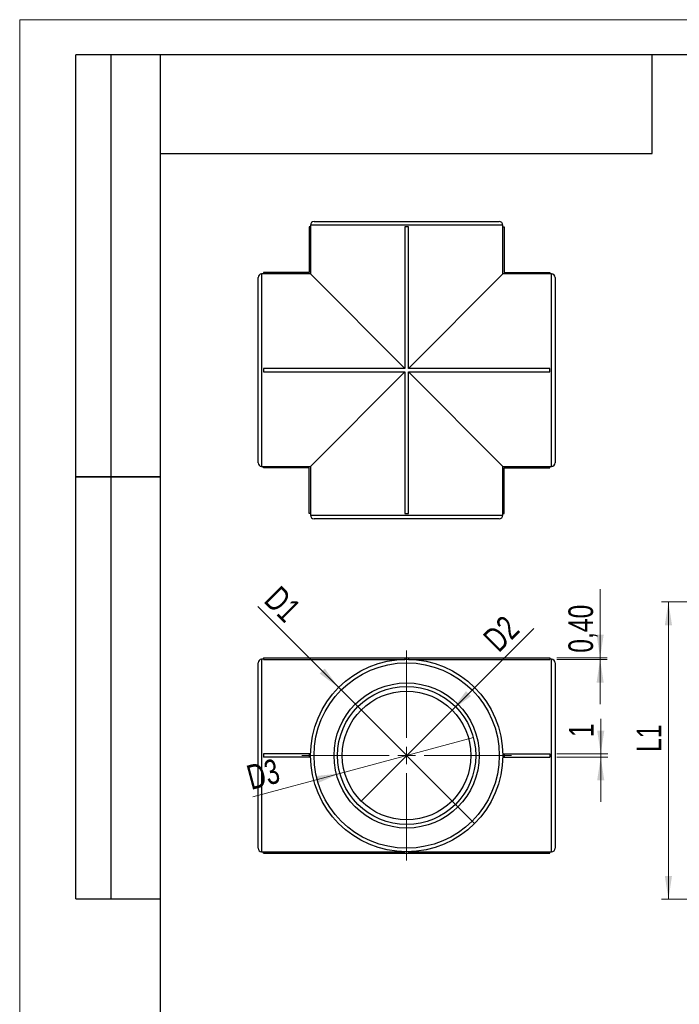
# Model space of a CAD drawing. Header units: millimetres. Extents: x 0 to 210, y 0 to 297.
# Tile 2 of 4: x 0 to 94, y 157 to 297. Entities that reach past the tile are written whole.
import ezdxf

# ---------------------------------------------------------------- set-up
doc = ezdxf.new("R2010")
doc.units = ezdxf.units.MM
doc.layers.add('ОСЕВЫЕ', color=7, linetype='Continuous')
doc.styles.add('SLDTEXTSTYLE1', font='TXT', dxfattribs={"width": 0.75})
doc.dimstyles.new('SLDDIMSTYLE0', dxfattribs={"dimtxt": 3.5, "dimasz": 3.302, "dimexe": 0, "dimexo": 0.0625, "dimgap": 0.875, "dimtad": 1, "dimlfac": 2, "dimrnd": 1e-09, "dimzin": 12, "dimdsep": 46, "dimtxsty": 'SLDTEXTSTYLE1', "dimblk1": 'NONE', "dimsah": 1, "dimcen": 0, "dimadec": 0, "dimazin": 3, "dimtfac": 1, "dimtmove": 0, "dimatfit": 3, "dimldrblk": 'NONE', "dimfxl": 0, "dimfrac": 2, "dimtolj": 1, "dimtzin": 12, "dimarcsym": 0})
doc.dimstyles.new('SLDDIMSTYLE1', dxfattribs={"dimtxt": 3.5, "dimasz": 3.302, "dimexe": 0, "dimexo": 0.0625, "dimgap": 0.875, "dimtad": 1, "dimlfac": 2, "dimrnd": 1e-09, "dimdsep": 46, "dimtxsty": 'SLDTEXTSTYLE1', "dimsah": 1, "dimcen": 0.09, "dimadec": 0, "dimazin": 2, "dimtfac": 1, "dimtmove": 0, "dimatfit": 0, "dimfxl": 0, "dimfrac": 2, "dimtolj": 1, "dimtzin": 12, "dimarcsym": 0})
doc.dimstyles.new('SLDDIMSTYLE2', dxfattribs={"dimtxt": 3.5, "dimasz": 3.302, "dimexe": 0, "dimexo": 0.0625, "dimgap": 0.875, "dimtad": 1, "dimlfac": 2, "dimrnd": 1e-09, "dimzin": 12, "dimdsep": 46, "dimtxsty": 'SLDTEXTSTYLE1', "dimsah": 1, "dimcen": 0.09, "dimadec": 0, "dimazin": 3, "dimtfac": 1, "dimtmove": 0, "dimatfit": 0, "dimfxl": 0, "dimfrac": 2, "dimtolj": 1, "dimtzin": 12, "dimarcsym": 0})
doc.dimstyles.new('SLDDIMSTYLE3', dxfattribs={"dimtxt": 3.5, "dimasz": 3.302, "dimexe": 0, "dimexo": 0.0625, "dimgap": 0.875, "dimtad": 1, "dimlfac": 2, "dimrnd": 1e-09, "dimzin": 12, "dimdsep": 46, "dimtxsty": 'SLDTEXTSTYLE1', "dimsah": 1, "dimcen": 0.09, "dimadec": 0, "dimazin": 3, "dimtfac": 1, "dimtofl": 0, "dimtmove": 0, "dimatfit": 3, "dimfxl": 0, "dimfrac": 2, "dimtolj": 1, "dimtzin": 12, "dimarcsym": 0})

# ---------------------------------------------------------------- blocks, each defined once
blk = doc.blocks.new('_D_3')
at = {"color": 7, "linetype": 'Continuous', "lineweight": 0}
for q in [(33.88, 213.56), (64.72, 182.72)]:
    blk.add_line((45.38, 202.06), q, dxfattribs=at)
at = {"color": 7, "linetype": 'Continuous', "lineweight": 18}
blk.add_solid([(45.38, 202.06), (43.4, 204.75), (42.68, 204.04)], dxfattribs=at)
at = {"color": 7, "linetype": 'Continuous', "lineweight": 18, "insert": (37.06, 216.74), "char_height": 3.5, "attachment_point": 1, "rotation": 315, "style": 'SLDTEXTSTYLE1'}
blk.add_mtext('D1', dxfattribs=at)
blk = doc.blocks.new('_None')
blk = doc.blocks.new('_D_4')
at = {"color": 7, "linetype": 'Continuous', "lineweight": 0}
for q in [(73.12, 210.47), (48.58, 185.92)]:
    blk.add_line((61.52, 198.86), q, dxfattribs=at)
at = {"color": 7, "linetype": 'Continuous', "lineweight": 18}
blk.add_solid([(61.52, 198.86), (64.21, 200.84), (63.49, 201.55)], dxfattribs=at)
at = {"color": 7, "linetype": 'Continuous', "lineweight": 18, "insert": (65.67, 209.36), "char_height": 3.5, "attachment_point": 1, "rotation": 45, "style": 'SLDTEXTSTYLE1'}
blk.add_mtext('D2', dxfattribs=at)
blk = doc.blocks.new('_D_5')
at = {"color": 7, "linetype": 'Continuous', "lineweight": 0}
for q in [(64.54, 194.93), (33.18, 186.53)]:
    blk.add_line((45.56, 189.85), q, dxfattribs=at)
at = {"color": 7, "linetype": 'Continuous', "lineweight": 18}
blk.add_solid([(45.56, 189.85), (42.24, 189.48), (42.5, 188.5)], dxfattribs=at)
at = {"color": 7, "linetype": 'Continuous', "lineweight": 18, "insert": (32.02, 190.86), "char_height": 3.5, "attachment_point": 1, "rotation": 15, "style": 'SLDTEXTSTYLE1'}
blk.add_mtext('D3', dxfattribs=at)
blk = doc.blocks.new('_D_6')
at = {"color": 7, "linetype": 'Continuous', "lineweight": 0}
for p, q in [((82.57, 206.27), (82.57, 216.05)), ((76.42, 206.27), (83.57, 206.27)), ((76.42, 206.06), (83.57, 206.06)), ((82.57, 206.27), (82.57, 206.06)), ((82.57, 206.06), (82.57, 199.71))]:
    blk.add_line(p, q, dxfattribs=at)
at = {"color": 7, "linetype": 'Continuous', "lineweight": 18}
for points in [[(82.57, 206.27), (83.08, 209.57), (82.07, 209.57)], [(82.57, 206.06), (82.07, 202.76), (83.08, 202.76)]]:
    blk.add_solid(points, dxfattribs=at)
at = {"color": 7, "linetype": 'Continuous', "lineweight": 18, "insert": (78.06, 207), "char_height": 3.5, "attachment_point": 1, "rotation": 90, "style": 'SLDTEXTSTYLE1'}
blk.add_mtext('0,40', dxfattribs=at)
blk = doc.blocks.new('_D_7')
at = {"color": 7, "linetype": 'Continuous', "lineweight": 0}
for p, q in [((82.66, 192.64), (82.66, 197.59)), ((76.42, 192.64), (83.66, 192.64)), ((76.42, 192.14), (83.66, 192.14)), ((82.66, 192.64), (82.66, 192.14)), ((82.66, 192.14), (82.66, 185.79))]:
    blk.add_line(p, q, dxfattribs=at)
at = {"color": 7, "linetype": 'Continuous', "lineweight": 18}
for points in [[(82.66, 192.64), (83.17, 195.94), (82.15, 195.94)], [(82.66, 192.14), (82.15, 188.84), (83.17, 188.84)]]:
    blk.add_solid(points, dxfattribs=at)
at = {"color": 7, "linetype": 'Continuous', "lineweight": 18, "insert": (78.15, 195), "char_height": 3.5, "attachment_point": 1, "rotation": 90, "style": 'SLDTEXTSTYLE1'}
blk.add_mtext('1', dxfattribs=at)
blk = doc.blocks.new('SW_CENTERMARKSYMBOL_1')
at = {"color": 0, "linetype": 'Continuous', "lineweight": 18}
for p, q in [((0, 2.5), (0, 14.925)), ((-2.5, 0), (-14.925, 0)), ((0, 0), (-1.25, 0)), ((0, 0), (0, 1.25)), ((0, 0), (0, -1.25)), ((0, 0), (1.25, 0)), ((2.5, 0), (14.925, 0)), ((0, -2.5), (0, -14.925))]:
    blk.add_line(p, q, dxfattribs=at)
blk = doc.blocks.new('_D_8')
at = {"color": 7, "linetype": 'Continuous', "lineweight": 0}
for p, q in [((112.09, 214.22), (91.29, 214.22)), ((92.29, 214.22), (92.29, 171.97)), ((112.09, 171.97), (91.29, 171.97))]:
    blk.add_line(p, q, dxfattribs=at)
at = {"color": 7, "linetype": 'Continuous', "lineweight": 18}
for points in [[(92.29, 214.22), (91.78, 210.92), (92.8, 210.92)], [(92.29, 171.97), (92.8, 175.27), (91.78, 175.27)]]:
    blk.add_solid(points, dxfattribs=at)
at = {"color": 7, "linetype": 'Continuous', "lineweight": 18, "insert": (87.78, 192.88), "char_height": 3.5, "attachment_point": 1, "rotation": 90, "style": 'SLDTEXTSTYLE1'}
blk.add_mtext('L1', dxfattribs=at)

msp = doc.modelspace()

# ---------------------------------------------------------------- linework, layer by layer
at = {"color": 7, "linetype": 'Continuous', "lineweight": 25}
for p, q in [((8, 172), (8, 292)), ((20, 292), (8, 292)), ((8, 172), (8, 292)), ((13, 172), (13, 292)), ((13, 172), (13, 292)), ((20, 292), (20, 5)), ((205, 292), (20, 292)), ((20, 292), (20, 5)), ((90, 278), (90, 292)), ((20, 278), (90, 278)), ((41.1732, 267.5484), (41.1732, 261.0484)), ((41.3755, 267.5484), (41.1732, 267.5484)), ((41.3732, 267.7984), (41.3732, 267.5484)), ((41.3755, 267.5484), (41.3755, 260.8461)), ((41.8732, 268.2984), (68.2232, 268.2984)), ((55.2982, 267.5484), (54.7982, 267.5484)), ((54.7982, 267.5484), (54.7982, 247.4234)), ((55.2982, 247.4234), (55.2982, 267.5484)), ((68.7209, 260.8461), (68.7209, 267.5484)), ((68.7209, 267.5484), (68.9232, 267.5484)), ((68.7232, 267.5484), (68.7232, 267.7984)), ((68.9232, 267.5484), (68.9232, 261.0484)), ((34.6732, 260.8484), (34.4232, 260.8484)), ((34.6732, 261.0484), (34.6732, 260.8461)), ((41.1732, 261.0484), (34.6732, 261.0484)), ((41.3755, 260.8461), (34.6732, 260.8461)), ((54.7982, 247.4234), (41.3755, 260.8461)), ((68.7209, 260.8461), (55.2982, 247.4234)), ((75.4232, 260.8461), (68.7209, 260.8461)), ((68.9232, 261.0484), (75.4232, 261.0484)), ((75.4232, 261.0484), (75.4232, 260.8461)), ((75.6732, 260.8484), (75.4232, 260.8484)), ((33.9232, 233.9984), (33.9232, 260.3484)), ((76.1732, 260.3484), (76.1732, 233.9984)), ((34.6732, 247.4234), (34.6732, 246.9234)), ((54.7982, 247.4234), (34.6732, 247.4234)), ((34.6732, 246.9234), (54.7982, 246.9234)), ((41.3755, 233.5007), (54.7982, 246.9234)), ((54.7982, 246.9234), (54.7982, 226.7984)), ((75.4232, 247.4234), (55.2982, 247.4234)), ((55.2982, 246.9234), (75.4232, 246.9234)), ((55.2982, 226.7984), (55.2982, 246.9234)), ((55.2982, 246.9234), (68.7209, 233.5007)), ((75.4232, 246.9234), (75.4232, 247.4234)), ((34.4232, 233.4984), (34.6732, 233.4984)), ((34.6732, 233.5007), (41.3755, 233.5007)), ((34.6732, 233.2984), (34.6732, 233.5007)), ((41.1732, 233.2984), (34.6732, 233.2984)), ((41.1732, 226.7984), (41.1732, 233.2984)), ((41.3755, 233.5007), (41.3755, 226.7984)), ((68.7209, 226.7984), (68.7209, 233.5007)), ((68.7209, 233.5007), (75.4232, 233.5007)), ((68.9232, 226.7984), (68.9232, 233.2984)), ((68.9232, 233.2984), (75.4232, 233.2984)), ((75.4232, 233.2984), (75.4232, 233.5007)), ((75.4232, 233.4984), (75.6732, 233.4984)), ((8, 232), (20, 232)), ((20, 232), (8, 232)), ((41.3755, 226.7984), (41.1732, 226.7984)), ((41.3732, 226.7984), (41.3732, 226.5484)), ((54.7982, 226.7984), (55.2982, 226.7984)), ((68.7209, 226.7984), (68.9232, 226.7984)), ((68.7232, 226.5484), (68.7232, 226.7984)), ((68.2232, 226.0484), (41.8732, 226.0484)), ((34.6732, 206.0658), (34.4232, 206.0658)), ((34.6732, 206.2658), (34.6732, 206.0635)), ((34.6732, 206.2658), (54.7982, 206.2658)), ((34.6732, 206.0635), (54.7982, 206.0635)), ((54.7982, 206.2658), (54.7982, 206.0635)), ((54.7982, 206.2658), (55.2982, 206.2658)), ((55.2982, 206.2658), (55.2982, 206.0635)), ((55.2982, 206.2658), (75.4232, 206.2658)), ((55.2982, 206.0635), (75.4232, 206.0635)), ((75.4232, 206.2658), (75.4232, 206.0635)), ((75.6732, 206.0658), (75.4232, 206.0658)), ((33.9232, 179.2158), (33.9232, 205.5658)), ((76.1732, 205.5658), (76.1732, 179.2158)), ((34.6732, 192.6408), (34.6732, 192.1408)), ((41.1732, 192.6408), (34.6732, 192.6408)), ((41.1732, 192.1408), (34.6732, 192.1408)), ((41.3755, 192.6408), (41.1732, 192.6408)), ((41.1732, 192.6408), (41.1732, 192.1408)), ((41.3755, 192.1408), (41.1732, 192.1408)), ((68.7209, 192.6408), (68.9232, 192.6408)), ((68.7209, 192.1408), (68.9232, 192.1408)), ((68.9232, 192.6408), (68.9232, 192.1408)), ((68.9232, 192.6408), (75.4232, 192.6408)), ((68.9232, 192.1408), (75.4232, 192.1408)), ((75.4232, 192.6408), (75.4232, 192.1408)), ((34.4232, 178.7158), (34.6732, 178.7158)), ((34.6732, 178.7181), (54.7982, 178.7181)), ((34.6732, 178.5158), (34.6732, 178.7181)), ((34.6732, 178.5158), (54.7982, 178.5158)), ((54.7982, 178.5158), (54.7982, 178.7181)), ((54.7982, 178.5158), (55.2982, 178.5158)), ((55.2982, 178.5158), (55.2982, 178.7181)), ((55.2982, 178.7181), (75.4232, 178.7181)), ((55.2982, 178.5158), (75.4232, 178.5158)), ((75.4232, 178.5158), (75.4232, 178.7181)), ((75.4232, 178.7158), (75.6732, 178.7158)), ((8, 172), (20, 172))]:
    msp.add_line(p, q, dxfattribs=at)
at = {"color": 8, "linetype": 'Continuous', "lineweight": 25}
for p, q in [((68.7232, 267.7984), (41.3732, 267.7984)), ((34.4232, 260.8484), (34.4232, 233.4984)), ((75.6732, 233.4984), (75.6732, 260.8484)), ((41.3732, 226.5484), (68.7232, 226.5484)), ((34.4232, 206.0658), (34.4232, 178.7158)), ((75.6732, 178.7158), (75.6732, 206.0658))]:
    msp.add_line(p, q, dxfattribs=at)
at = {"color": 7, "linetype": 'Continuous', "lineweight": 25}
for radius in [13.675, 13.175, 10.325, 9.825, 9.15]:
    msp.add_circle((55.0482, 192.3908), radius, dxfattribs=at)
for centre, start, end in [((41.8732, 267.7984), 90, 180), ((68.2232, 267.7984), 0, 90), ((34.4232, 260.3484), 90, 180), ((75.6732, 260.3484), 0, 90), ((34.4232, 233.9984), 180, 270), ((75.6732, 233.9984), 270, 0), ((41.8732, 226.5484), 180, 270), ((68.2232, 226.5484), 270, 0), ((34.4232, 205.5658), 90, 180), ((75.6732, 205.5658), 0, 90), ((34.4232, 179.2158), 180, 270), ((75.6732, 179.2158), 270, 0)]:
    msp.add_arc(centre, 0.5, start, end, dxfattribs=at)
at = {"layer": 'ОСЕВЫЕ', "lineweight": 18}
for q in [(210, 297), (0, 0)]:
    msp.add_line((0, 297), q, dxfattribs=at)

# ---------------------------------------------------------------- block references
at = {"color": 7, "linetype": 'Continuous', "lineweight": 0}
msp.add_blockref('SW_CENTERMARKSYMBOL_1', (55.0482, 192.3908), dxfattribs=at)

# ---------------------------------------------------------------- dimensions: what is measured, and where the dimension line sits
at = {"color": 7, "linetype": 'Continuous', "lineweight": 18}
for base, p1, p2, dimstyle, picture, middle in [((82.5744, 206.0635), (75.4232, 206.2658), (75.4232, 206.0635), 'SLDDIMSTYLE1', '_D_6', (82.5744, 211.5226)), ((82.6583, 192.1408), (75.4232, 192.6408), (75.4232, 192.1408), 'SLDDIMSTYLE2', '_D_7', (82.6583, 196.2972))]:
    dim = msp.add_linear_dim(base=base, p1=p1, p2=p2, angle=90, dimstyle=dimstyle, dxfattribs=at)
    dim.commit()
    dim.dimension.update_dxf_attribs({"geometry": picture, "text_midpoint": middle, "dimtype": 160})
for p1, p2, text, picture, middle in [((64.7179, 182.7211), (45.3785, 202.0605), 'D1', '_D_3', (35.9165, 211.5226)), ((48.5782, 185.9208), (61.5182, 198.8609), 'D2', '_D_4', (71.1017, 208.4443)), ((64.5384, 194.9337), (45.558, 189.8479), 'D3', '_D_5', (35.9165, 187.2645))]:
    dim = msp.add_diameter_dim_2p(p1=p1, p2=p2, text=text, dimstyle='SLDDIMSTYLE0', override={"dimpost": '<>'}, dxfattribs=at)
    dim.commit()
    dim.dimension.update_dxf_attribs({"geometry": picture, "text_midpoint": middle, "dimtype": 163})
dim = msp.add_linear_dim(base=(92.2893, 171.9718), p1=(113.0893, 214.2218), p2=(113.0893, 171.9718), angle=90, text='L1', dimstyle='SLDDIMSTYLE3', dxfattribs=at)
dim.commit()
dim.dimension.update_dxf_attribs({"geometry": '_D_8', "text_midpoint": (92.2893, 195.2454), "dimtype": 160})

doc.saveas('drawing.dxf')
